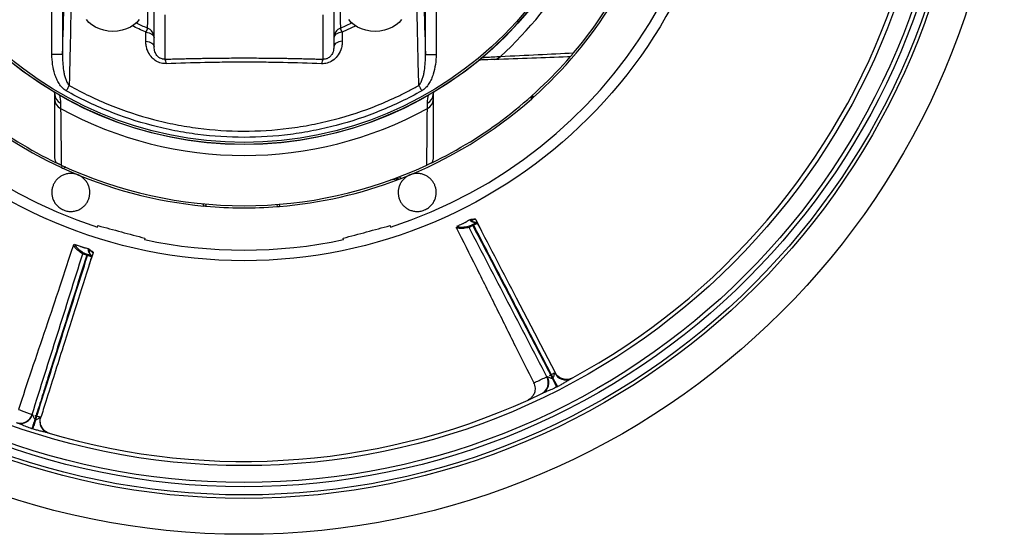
# Model space of a CAD drawing. Header units: millimetres. Extents: x 1924 to 3362, y 1692 to 3130.
# Tile 3 of 9: x 2431 to 3362, y 1692 to 2179. Entities that reach past the tile are written whole.
import ezdxf

# ---------------------------------------------------------------- set-up
doc = ezdxf.new("R2010")
doc.units = ezdxf.units.MM
doc.header["$LTSCALE"] = 2

msp = doc.modelspace()

# ---------------------------------------------------------------- linework, layer by layer
at = {"color": 7, "linetype": 'Continuous', "lineweight": 25}
for p, q in [((2461.8, 2146.36), (2461.8, 2198.95)), ((2471.78, 2198.95), (2471.78, 2146.36)), ((2815.05, 2146.36), (2815.05, 2198.95)), ((2825.04, 2198.95), (2825.04, 2146.36)), ((2558.42, 2153.52), (2558.42, 2193.77)), ((2728.42, 2193.77), (2728.42, 2153.52)), ((2568.42, 2183.87), (2568.42, 2141.78)), ((2718.42, 2141.78), (2718.42, 2183.87)), ((2550.54, 2158.98), (2550.62, 2167.48)), ((2736.22, 2167.48), (2736.3, 2158.98)), ((2471.78, 2146.36), (2461.8, 2146.36)), ((2815.05, 2146.36), (2825.04, 2146.36)), ((2464.54, 2108.6), (2464.28, 2110.76)), ((2822.67, 2110.81), (2822.29, 2108.6)), ((2916.95, 2105.66), (2914.33, 2105.43)), ((2914.33, 2105.43), (2915.55, 2104.41)), ((2788.13, 2028.37), (2781.74, 2027.24)), ((2607.73, 2003.11), (2607.12, 2002.69)), ((2607.69, 2002.64), (2607.73, 2003.11)), ((2674.53, 2004.27), (2674.88, 2002.29)), ((2676.56, 2004.43), (2676.91, 2002.45)), ((2504.89, 1982.93), (2505.25, 1984.3)), ((2781.59, 1984.3), (2781.95, 1982.93)), ((2857.79, 1988.83), (2859.47, 1989.72)), ((2858.76, 1988.7), (2858.97, 1988.54)), ((2859.38, 1985.19), (2860.13, 1985.58)), ((2860.58, 1984.7), (2859.83, 1984.31)), ((2862.54, 1990.14), (2868.1, 1978.89)), ((2844.28, 1982.04), (2844.24, 1982.04)), ((2482.07, 1965.67), (2482.05, 1965.7)), ((2549.68, 1972.39), (2549.32, 1971.03)), ((2737.52, 1971.03), (2737.15, 1972.39)), ((2495.48, 1956.03), (2494.68, 1956.28)), ((2494.97, 1957.22), (2495.78, 1956.97)), ((2496.43, 1960.92), (2498.24, 1960.36)), ((2500.72, 1958.49), (2496.69, 1946.6)), ((2499.18, 1955.83), (2499.16, 1955.85)), ((2917.35, 1835.43), (2917.39, 1835.44)), ((2929.84, 1841.24), (2930.16, 1841.32)), ((2953.99, 1840.07), (2953.9, 1840.03)), ((2459.26, 1787.71), (2459.17, 1787.74))]:
    msp.add_line(p, q, dxfattribs=at)
at = {"color": 8, "linetype": 'Continuous', "lineweight": 25}
for p, q in [((2734.65, 2171.3), (2745.4, 2176.15)), ((2749.22, 2173.34), (2736.22, 2167.48))]:
    msp.add_line(p, q, dxfattribs=at)
at = {"color": 7, "linetype": 'Continuous', "lineweight": 25, "flags": 128}
for points in [[(2519.42, 2168.12), (2515.01, 2168.37), (2510.71, 2169.13), (2506.64, 2170.38), (2502.9, 2172.08), (2499.59, 2174.19), (2496.79, 2176.65), (2494.57, 2179.4)], [(2544.26, 2179.4), (2542.05, 2176.65), (2539.25, 2174.19), (2535.94, 2172.08), (2532.2, 2170.38), (2528.13, 2169.13), (2523.83, 2168.37), (2519.42, 2168.12)], [(2767.42, 2168.12), (2763.01, 2168.37), (2758.71, 2169.13), (2754.64, 2170.38), (2750.9, 2172.08), (2747.59, 2174.19), (2744.79, 2176.65), (2742.57, 2179.4)], [(2792.26, 2179.4), (2790.05, 2176.65), (2787.25, 2174.19), (2783.94, 2172.08), (2780.2, 2170.38), (2776.13, 2169.13), (2771.83, 2168.37), (2767.42, 2168.12)], [(2550.62, 2167.48), (2552.22, 2167.19), (2553.72, 2166.77), (2555.07, 2166.21), (2556.23, 2165.53), (2557.17, 2164.75), (2557.86, 2163.89), (2558.28, 2162.99), (2558.42, 2162.06)], [(2736.22, 2167.48), (2734.62, 2167.19), (2733.12, 2166.77), (2731.77, 2166.21), (2730.61, 2165.53), (2729.67, 2164.75), (2728.98, 2163.89), (2728.56, 2162.99), (2728.42, 2162.06)], [(2550.54, 2158.98), (2552.16, 2158.7), (2553.67, 2158.27), (2555.03, 2157.71), (2556.2, 2157.02), (2557.15, 2156.24), (2557.85, 2155.38), (2558.28, 2154.46), (2558.42, 2153.52)], [(2736.3, 2158.98), (2734.68, 2158.7), (2733.17, 2158.27), (2731.81, 2157.71), (2730.63, 2157.02), (2729.69, 2156.24), (2728.99, 2155.38), (2728.56, 2154.46), (2728.42, 2153.52)], [(2478.12, 2116.95), (2477.81, 2116.39), (2477.47, 2115.8), (2477.13, 2115.18), (2476.77, 2114.55), (2476.4, 2113.9), (2476.03, 2113.23), (2475.65, 2112.56), (2475.27, 2111.89)], [(2808.72, 2116.95), (2809.03, 2116.39), (2809.37, 2115.8), (2809.71, 2115.18), (2810.07, 2114.55), (2810.44, 2113.9), (2810.81, 2113.23), (2811.19, 2112.56), (2811.57, 2111.89)], [(2859.38, 1985.19), (2859.39, 1985.16), (2859.42, 1985.11), (2859.46, 1985.03), (2859.52, 1984.92), (2859.58, 1984.79), (2859.66, 1984.64), (2859.74, 1984.48), (2859.83, 1984.31)], [(2860.13, 1985.58), (2860.14, 1985.55), (2860.17, 1985.5), (2860.21, 1985.42), (2860.26, 1985.31), (2860.33, 1985.18), (2860.41, 1985.03), (2860.49, 1984.87), (2860.58, 1984.7)], [(2494.68, 1956.28), (2494.73, 1956.46), (2494.79, 1956.64), (2494.84, 1956.8), (2494.88, 1956.94), (2494.92, 1957.05), (2494.95, 1957.14), (2494.96, 1957.2), (2494.97, 1957.22)], [(2495.48, 1956.03), (2495.54, 1956.21), (2495.59, 1956.38), (2495.64, 1956.54), (2495.69, 1956.68), (2495.72, 1956.8), (2495.75, 1956.89), (2495.77, 1956.94), (2495.78, 1956.97)], [(2939.24, 1831.5), (2938.84, 1832.29), (2938.39, 1833.18), (2937.88, 1834.18), (2937.32, 1835.26), (2936.74, 1836.42), (2936.12, 1837.63), (2935.48, 1838.87), (2934.83, 1840.14)], [(2939.98, 1831.88), (2939.58, 1832.66), (2939.12, 1833.56), (2938.61, 1834.55), (2938.05, 1835.63), (2937.46, 1836.79), (2936.84, 1838), (2936.21, 1839.24), (2935.56, 1840.51)], [(2445.77, 1801.3), (2445.33, 1799.95), (2444.9, 1798.62), (2444.48, 1797.33), (2444.08, 1796.09), (2443.7, 1794.94), (2443.36, 1793.87), (2443.05, 1792.91), (2442.77, 1792.08)], [(2446.54, 1801.05), (2446.1, 1799.7), (2445.67, 1798.37), (2445.25, 1797.08), (2444.86, 1795.84), (2444.48, 1794.68), (2444.14, 1793.62), (2443.83, 1792.66), (2443.56, 1791.82)]]:
    msp.add_lwpolyline(points, dxfattribs=at)
at = {"color": 7, "linetype": 'Continuous', "lineweight": 25}
for radius in [719, 685, 681.7, 674, 670, 654, 460, 350, 348]:
    msp.add_circle((2643.42, 2411.08), radius, dxfattribs=at)
for centre, radius, start, end in [((2643.42, 2411.08), 450, 287.92973, 252.07027), ((2643.42, 2411.08), 410, 110.59874, 245.09435), ((2643.42, 2411.08), 349.74, 92.56007, 87.43993), ((2643.42, 2411.08), 360.4, 312.29033, 347.14667), ((2643.42, 2411.08), 408, 319.80328, 345.09207), ((2643.42, 2411.08), 410, 311.87133, 328.12867), ((2643.42, 2411.08), 650, 298.40513, 340.74417), ((3008.26, 1981.18), 494.11, 157.37005, 157.84964), ((2548.44, 2162.05), 9.98, 0.02784, 67.91494), ((2738.4, 2162.05), 9.98, 112.08506, 179.97216), ((2278.98, 1981.34), 493.68, 22.15015, 22.63016), ((2643.42, 2411.08), 408, 220.83199, 244.21075), ((2562.48, 2137.14), 7.54, 2.97497, 37.97408), ((2724.36, 2137.14), 7.54, 142.02611, 177.02501), ((2643.42, 2411.08), 408, 295.78925, 319.16801), ((2879.53, 2149.74), 8.28, 272.71894, 320.55136), ((2473.92, 2108.73), 9.37, 180.75591, 244.55457), ((2643.42, 2411.08), 410, 291.25185, 311.58503), ((2812.92, 2108.73), 9.37, 295.44543, 359.24409), ((2643.42, 2411.08), 410, 311.58503, 311.84727), ((2473.79, 2103.58), 9.24, 180.9796, 245.83072), ((2643.42, 2411.08), 360.4, 241.23738, 298.76262), ((2813.05, 2103.58), 9.24, 294.16928, 359.0204), ((2643.42, 2411.08), 408, 244.93073, 295.06927), ((2643.42, 2411.08), 410, 245.09435, 245.38146), ((2643.42, 2411.08), 410, 245.38146, 264.68989), ((2643.42, 2411.08), 410, 274.68551, 290.96349), ((2643.42, 2411.08), 410, 290.96349, 291.25185), ((2643.42, 2411.08), 410, 264.92121, 265), ((2643.42, 2411.08), 410, 265, 274.40126), ((2643.42, 2411.08), 410, 274.40126, 274.68551), ((2643.42, 2411.08), 445.86, 247.20829, 247.79171), ((2643.42, 2411.08), 445.86, 292.20829, 292.79171), ((2857.19, 1983.04), 1, 118.42124, 207.27195), ((2643.42, 2411.08), 450, 257.92973, 282.07027), ((2491.9, 1957.25), 1, 73.41727, 162.27455), ((2947.74, 1849.7), 11.46, 205.17919, 295.22976), ((2919.32, 1835.7), 11.89, 296.20581, 27.77769), ((2920.19, 1835.64), 11.48, 298.97447, 29.66842), ((2643.42, 2411.08), 650, 253.40513, 295.74417), ((2431.65, 1809.14), 11.89, 251.20601, 342.77767), ((2432.23, 1808.48), 11.48, 253.97469, 344.66844), ((2461.65, 1798.94), 11.46, 160.1791, 250.22974)]:
    msp.add_arc(centre, radius, start, end, dxfattribs=at)
for centre, major_axis, ratio, start_param, end_param in [((2916.91, 2108.5), (3.99, 0.35), 0.999695, 3.818694, 3.926839), ((2919.76, 2108.74), (3.99, 0.35), 0.999695, 3.379786, 3.890976), ((2601.58, 2001.94), (-3.28, -2.29), 0.999741, 2.756535, 3.38869), ((2603.74, 2003.46), (-3.28, -2.29), 0.999741, 2.443589, 2.835158)]:
    msp.add_ellipse(centre, major_axis=major_axis, ratio=ratio, start_param=start_param, end_param=end_param, dxfattribs=at)
for points, knots in [([(2552.19, 2171.3), (2552.23, 2172.1), (2552.31, 2173.69), (2552.41, 2177.02), (2552.49, 2181.04), (2552.56, 2185.99), (2552.6, 2191.96), (2552.63, 2200.02), (2552.61, 2206.85), (2552.6, 2210.89)], [0, 0, 0, 0, 0.126838, 0.253675, 0.380723, 0.507772, 0.65035, 0.792995, 1, 1, 1, 1]), ([(2734.24, 2210.89), (2734.22, 2205.82), (2734.21, 2201.16), (2734.23, 2194.82), (2734.24, 2192.82), (2734.26, 2189.04), (2734.27, 2187.27), (2734.33, 2182.28), (2734.38, 2179.42), (2734.5, 2174.64), (2734.57, 2172.73), (2734.65, 2171.3)], [0, 0, 0, 0, 0.25, 0.25, 0.375, 0.375, 0.5, 0.5, 0.75, 0.75, 1, 1, 1, 1]), ([(2479.84, 2194.42), (2479.51, 2178.06), (2479.02, 2153.53), (2478.4, 2127.96), (2478.16, 2118.47), (2478.12, 2116.95)], [0, 0, 0, 0, 0.627437, 0.940597, 1, 1, 1, 1]), ([(2808.72, 2116.95), (2808.39, 2129.69), (2808.09, 2142.5), (2807.51, 2168.3), (2807.24, 2181.29), (2807, 2194.42)], [0, 0, 0, 0, 0.5, 0.5, 1, 1, 1, 1]), ([(2570.01, 2137.54), (2568.33, 2137.61), (2564.99, 2137.76), (2560.26, 2139.85), (2555.88, 2143.38), (2552.94, 2147.78), (2551.26, 2152.39), (2550.61, 2155.93), (2550.56, 2158.13), (2550.54, 2158.98)], [0, 0, 0, 0, 0.14421, 0.288317, 0.432579, 0.637766, 0.773287, 0.912624, 1, 1, 1, 1]), ([(2568.42, 2141.78), (2567.84, 2141.78), (2567, 2141.78), (2565.48, 2142.1), (2564.41, 2142.54), (2562.89, 2143.43), (2561.06, 2145.05), (2559.2, 2148.18), (2558.49, 2151.16), (2558.43, 2153.05), (2558.42, 2153.52)], [0, 0, 0, 0, 0.082608, 0.117834, 0.207933, 0.236197, 0.367783, 0.580759, 0.895699, 1, 1, 1, 1]), ([(2736.3, 2158.98), (2736.24, 2157.57), (2736.13, 2154.76), (2734.83, 2149.83), (2732.2, 2144.83), (2728.92, 2141.66), (2725.67, 2139.48), (2722.22, 2137.89), (2718.59, 2137.47), (2716.88, 2137.53), (2716.83, 2137.54)], [0, 0, 0, 0, 0.144788, 0.289421, 0.505799, 0.67724, 0.690524, 0.849379, 0.996362, 1, 1, 1, 1]), ([(2728.42, 2153.52), (2728.3, 2151.97), (2728.09, 2149.36), (2726.38, 2145.86), (2724.36, 2143.68), (2722.5, 2142.55), (2720.95, 2141.98), (2719.58, 2141.75), (2718.73, 2141.77), (2718.42, 2141.78)], [0, 0, 0, 0, 0.338114, 0.570997, 0.733613, 0.816571, 0.877083, 0.954875, 1, 1, 1, 1]), ([(2475.27, 2111.89), (2473.85, 2112.69), (2472.61, 2113.71), (2470.95, 2115.45), (2470.42, 2116.06), (2469.43, 2117.35), (2468.97, 2118.01), (2467.68, 2120.04), (2466.94, 2121.45), (2465.62, 2124.38), (2465.05, 2125.9), (2463.58, 2130.48), (2462.9, 2133.6), (2462.01, 2139.92), (2461.8, 2143.14), (2461.8, 2146.36)], [0, 0, 0, 0, 0.125, 0.125, 0.1875, 0.1875, 0.25, 0.25, 0.375, 0.375, 0.5, 0.5, 0.75, 0.75, 1, 1, 1, 1]), ([(2471.78, 2146.36), (2471.75, 2143.81), (2471.8, 2141.26), (2472.12, 2136.18), (2472.38, 2133.65), (2472.97, 2129.87), (2473.21, 2128.62), (2473.77, 2126.12), (2474.1, 2124.89), (2474.69, 2123.07), (2474.9, 2122.47), (2475.38, 2121.27), (2475.64, 2120.68), (2476.21, 2119.53), (2476.53, 2118.98), (2477.24, 2117.91), (2477.64, 2117.41), (2478.12, 2116.95)], [0, 0, 0, 0, 0.25, 0.25, 0.5, 0.5, 0.625, 0.625, 0.75, 0.75, 0.8125, 0.8125, 0.875, 0.875, 0.9375, 0.9375, 1, 1, 1, 1]), ([(2568.42, 2141.78), (2569.4, 2141.81), (2571.35, 2141.87), (2574.27, 2141.95), (2577.18, 2142.04), (2580.08, 2142.11), (2582.97, 2142.19), (2585.85, 2142.26), (2588.71, 2142.33), (2591.57, 2142.39), (2594.42, 2142.45), (2597.25, 2142.51), (2600.07, 2142.56), (2602.89, 2142.61), (2611.07, 2142.75), (2624.58, 2142.91), (2643.46, 2142.99), (2662.33, 2142.91), (2676.63, 2142.74), (2686.42, 2142.57), (2691.66, 2142.47), (2696.94, 2142.35), (2702.26, 2142.23), (2707.61, 2142.09), (2713.01, 2141.94), (2716.61, 2141.84), (2718.42, 2141.78)], [0, 0, 0, 0, 0.019837, 0.039569, 0.059198, 0.078724, 0.098149, 0.117473, 0.136699, 0.155826, 0.174857, 0.193792, 0.212632, 0.231379, 0.250034, 0.376074, 0.500303, 0.624384, 0.750276, 0.784953, 0.819949, 0.855274, 0.890934, 0.926937, 0.96329, 1, 1, 1, 1]), ([(2808.72, 2116.95), (2809.19, 2117.4), (2809.59, 2117.91), (2810.32, 2118.99), (2810.63, 2119.55), (2811.49, 2121.27), (2811.95, 2122.47), (2812.74, 2124.9), (2813.07, 2126.14), (2813.63, 2128.63), (2813.87, 2129.89), (2814.46, 2133.67), (2814.72, 2136.2), (2815.03, 2141.27), (2815.09, 2143.81), (2815.05, 2146.36)], [0, 0, 0, 0, 0.0625, 0.0625, 0.125, 0.125, 0.25, 0.25, 0.375, 0.375, 0.5, 0.5, 0.75, 0.75, 1, 1, 1, 1]), ([(2825.04, 2146.36), (2825.04, 2143.14), (2824.83, 2139.96), (2823.95, 2133.66), (2823.28, 2130.54), (2822.05, 2126.71), (2821.79, 2125.95), (2821.21, 2124.44), (2820.91, 2123.69), (2819.92, 2121.5), (2819.18, 2120.07), (2817.44, 2117.34), (2816.47, 2116.05), (2814.8, 2114.31), (2814.21, 2113.76), (2812.94, 2112.75), (2812.27, 2112.29), (2811.57, 2111.89)], [0, 0, 0, 0, 0.25, 0.25, 0.5, 0.5, 0.5625, 0.5625, 0.625, 0.625, 0.75, 0.75, 0.875, 0.875, 0.9375, 0.9375, 1, 1, 1, 1]), ([(2949.34, 2143.89), (2938.34, 2143.51), (2927.11, 2143.11), (2904.05, 2142.31), (2892.21, 2141.89), (2879.92, 2141.47)], [0, 0, 0, 0, 0.5, 0.5, 1, 1, 1, 1]), ([(2885.93, 2144.48), (2898.17, 2145.06), (2909.96, 2145.63), (2932.94, 2146.72), (2944.11, 2147.24), (2955.06, 2147.75)], [0, 0, 0, 0, 0.5, 0.5, 1, 1, 1, 1]), ([(2955.06, 2147.75), (2954.85, 2147.5), (2954.64, 2147.25), (2954.23, 2146.76), (2954.03, 2146.53), (2953.67, 2146.12), (2953.51, 2145.93), (2953.22, 2145.59), (2953.1, 2145.44), (2952.76, 2145.04), (2952.59, 2144.85), (2952.31, 2144.53), (2952.21, 2144.41), (2952.12, 2144.31)], [0, 0, 0, 0, 0.125, 0.125, 0.25, 0.25, 0.375, 0.375, 0.5, 0.5, 0.75, 0.75, 1, 1, 1, 1]), ([(2716.83, 2137.54), (2704.77, 2137.98), (2692.64, 2138.34), (2674.3, 2138.71), (2668.16, 2138.81), (2655.84, 2138.94), (2649.65, 2138.97), (2637.29, 2138.97), (2631.11, 2138.94), (2621.85, 2138.84), (2618.77, 2138.8), (2612.61, 2138.71), (2609.54, 2138.65), (2594.22, 2138.35), (2582.07, 2137.98), (2570.01, 2137.54)], [0, 0, 0, 0, 0.25, 0.25, 0.375, 0.375, 0.5, 0.5, 0.625, 0.625, 0.6875, 0.6875, 0.75, 0.75, 1, 1, 1, 1]), ([(2879.92, 2141.47), (2875.94, 2141.33), (2870.64, 2141.14), (2866.46, 2141), (2865.41, 2140.96)], [0, 0, 0, 0, 0.750347, 1, 1, 1, 1]), ([(2478.12, 2116.95), (2490.77, 2109.85), (2503.73, 2103.64), (2530.27, 2092.92), (2543.84, 2088.42), (2564.67, 2082.95), (2571.69, 2081.34), (2582.34, 2079.27), (2585.91, 2078.63), (2593.05, 2077.48), (2596.62, 2076.96), (2614.47, 2074.65), (2628.76, 2073.73), (2657.35, 2073.7), (2671.66, 2074.59), (2693.12, 2077.32), (2700.3, 2078.46), (2714.53, 2081.21), (2721.61, 2082.81), (2742.58, 2088.28), (2756.25, 2092.8), (2776.3, 2100.88), (2782.9, 2103.79), (2792.69, 2108.49), (2795.94, 2110.11), (2802.37, 2113.45), (2805.56, 2115.18), (2808.72, 2116.95)], [0, 0, 0, 0, 0.125, 0.125, 0.25, 0.25, 0.3125, 0.3125, 0.34375, 0.34375, 0.375, 0.375, 0.5, 0.5, 0.625, 0.625, 0.6875, 0.6875, 0.75, 0.75, 0.875, 0.875, 0.9375, 0.9375, 0.96875, 0.96875, 1, 1, 1, 1]), ([(2811.57, 2111.89), (2798.68, 2104.64), (2785.47, 2098.29), (2758.44, 2087.36), (2744.62, 2082.77), (2723.43, 2077.2), (2716.29, 2075.57), (2705.46, 2073.45), (2701.83, 2072.81), (2694.53, 2071.63), (2690.88, 2071.1), (2672.64, 2068.74), (2658.05, 2067.81), (2628.89, 2067.81), (2614.31, 2068.74), (2596.11, 2071.07), (2592.47, 2071.6), (2585.19, 2072.78), (2581.54, 2073.42), (2570.68, 2075.54), (2563.52, 2077.18), (2542.28, 2082.75), (2528.44, 2087.35), (2501.38, 2098.29), (2488.16, 2104.64), (2475.27, 2111.89)], [0, 0, 0, 0, 0.125, 0.125, 0.25, 0.25, 0.3125, 0.3125, 0.34375, 0.34375, 0.375, 0.375, 0.5, 0.5, 0.625, 0.625, 0.65625, 0.65625, 0.6875, 0.6875, 0.75, 0.75, 0.875, 0.875, 1, 1, 1, 1]), ([(2917.08, 2105.78), (2917.04, 2105.74), (2917.01, 2105.71), (2916.97, 2105.68), (2916.96, 2105.67), (2916.96, 2105.67), (2916.95, 2105.66)], [0, 0, 0, 0, 0.004, 0.004, 0.004, 0.004807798, 0.004807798, 0.004807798, 0.004807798]), ([(2465.91, 2043.72), (2465.46, 2044.55), (2465.12, 2045.42), (2464.78, 2046.78), (2464.69, 2047.25), (2464.57, 2048.19), (2464.54, 2048.66), (2464.54, 2049.13)], [0, 0, 0, 0, 0.5, 0.5, 0.75, 0.75, 1, 1, 1, 1]), ([(2822.29, 2049.13), (2822.29, 2048.18), (2822.18, 2047.26), (2821.84, 2045.89), (2821.69, 2045.44), (2821.35, 2044.56), (2821.15, 2044.13), (2820.92, 2043.72)], [0, 0, 0, 0, 0.5, 0.5, 0.75, 0.75, 1, 1, 1, 1]), ([(2470.54, 2041.52), (2470.23, 2041.66), (2469.93, 2041.81), (2469.33, 2042.08), (2469.05, 2042.22), (2468.53, 2042.46), (2468.29, 2042.58), (2467.86, 2042.78), (2467.66, 2042.88), (2467.12, 2043.14), (2466.82, 2043.28), (2466.32, 2043.52), (2466.1, 2043.63), (2465.91, 2043.72)], [0, 0, 0, 0, 0.125, 0.125, 0.25, 0.25, 0.375, 0.375, 0.5, 0.5, 0.75, 0.75, 1, 1, 1, 1]), ([(2470.76, 2039.21), (2470.92, 2039.64), (2471.17, 2040.31), (2471.7, 2040.78), (2471.9, 2040.95)], [0, 0, 0, 0, 0.637091, 1, 1, 1, 1]), ([(2475.07, 2039.62), (2474.71, 2039.56), (2473.91, 2039.41), (2473.1, 2038.86), (2472.71, 2038.44), (2472.62, 2038.35)], [0, 0, 0, 0, 0.3875421, 0.8647089, 1, 1, 1, 1]), ([(2820.92, 2043.72), (2820.74, 2043.63), (2820.53, 2043.52), (2820.02, 2043.28), (2819.73, 2043.14), (2819.01, 2042.8), (2818.58, 2042.59), (2817.8, 2042.22), (2817.52, 2042.09), (2816.93, 2041.81), (2816.61, 2041.66), (2816.29, 2041.52)], [0, 0, 0, 0, 0.25, 0.25, 0.5, 0.5, 0.75, 0.75, 0.875, 0.875, 1, 1, 1, 1]), ([(2486.52, 2032.29), (2485.34, 2032.78), (2484.13, 2033.13), (2482.26, 2033.48), (2481.63, 2033.56), (2480.4, 2033.65), (2479.78, 2033.67), (2478.57, 2033.64), (2477.96, 2033.59), (2476.77, 2033.44), (2476.19, 2033.34), (2475.05, 2033.08), (2474.49, 2032.92), (2473.41, 2032.56), (2472.87, 2032.35), (2471.33, 2031.67), (2470.37, 2031.13), (2468.59, 2029.91), (2467.75, 2029.23), (2466.25, 2027.75), (2465.58, 2026.96), (2464.38, 2025.27), (2463.85, 2024.37), (2462.96, 2022.52), (2462.59, 2021.56), (2462.17, 2020.07), (2462.05, 2019.57), (2461.86, 2018.55), (2461.78, 2018.02), (2461.62, 2016.45), (2461.6, 2015.4), (2461.76, 2013.28), (2461.93, 2012.21), (2462.35, 2010.6), (2462.52, 2010.06), (2462.9, 2008.99), (2463.12, 2008.47), (2463.61, 2007.43), (2463.89, 2006.92), (2464.49, 2005.91), (2464.82, 2005.41), (2465.9, 2003.96), (2466.72, 2003.06), (2468.1, 2001.83), (2468.58, 2001.43), (2469.61, 2000.69), (2470.15, 2000.35), (2470.7, 2000.03)], [0, 0, 0, 0, 0.0625, 0.0625, 0.09375, 0.09375, 0.125, 0.125, 0.15625, 0.15625, 0.1875, 0.1875, 0.21875, 0.21875, 0.25, 0.25, 0.3125, 0.3125, 0.375, 0.375, 0.4375, 0.4375, 0.5, 0.5, 0.5625, 0.5625, 0.59375, 0.59375, 0.625, 0.625, 0.6875, 0.6875, 0.75, 0.75, 0.78125, 0.78125, 0.8125, 0.8125, 0.84375, 0.84375, 0.875, 0.875, 0.9375, 0.9375, 0.96875, 0.96875, 1, 1, 1, 1]), ([(2474.89, 1998.29), (2476.13, 1997.96), (2477.37, 1997.76), (2479.22, 1997.65), (2479.84, 1997.65), (2481.07, 1997.71), (2481.67, 1997.77), (2482.86, 1997.94), (2483.44, 1998.06), (2484.58, 1998.34), (2485.14, 1998.51), (2486.77, 1999.1), (2487.79, 1999.58), (2489.7, 2000.7), (2490.6, 2001.35), (2492.22, 2002.75), (2492.96, 2003.51), (2493.95, 2004.74), (2494.26, 2005.16), (2494.85, 2006.03), (2495.12, 2006.47), (2495.87, 2007.82), (2496.29, 2008.76), (2496.96, 2010.7), (2497.22, 2011.71), (2497.56, 2013.75), (2497.64, 2014.79), (2497.62, 2016.88), (2497.52, 2017.94), (2497.11, 2020.08), (2496.82, 2021.13), (2496.21, 2022.69), (2495.98, 2023.21), (2495.47, 2024.23), (2495.18, 2024.74), (2494.25, 2026.23), (2493.52, 2027.17), (2492.26, 2028.5), (2491.81, 2028.93), (2490.86, 2029.74), (2490.37, 2030.12), (2489.34, 2030.83), (2488.81, 2031.16), (2487.69, 2031.76), (2487.11, 2032.04), (2486.52, 2032.29)], [0, 0, 0, 0, 0.0625, 0.0625, 0.09375, 0.09375, 0.125, 0.125, 0.15625, 0.15625, 0.1875, 0.1875, 0.25, 0.25, 0.3125, 0.3125, 0.375, 0.375, 0.40625, 0.40625, 0.4375, 0.4375, 0.5, 0.5, 0.5625, 0.5625, 0.625, 0.625, 0.6875, 0.6875, 0.75, 0.75, 0.78125, 0.78125, 0.8125, 0.8125, 0.875, 0.875, 0.90625, 0.90625, 0.9375, 0.9375, 0.96875, 0.96875, 1, 1, 1, 1]), ([(2800.32, 2032.29), (2799.14, 2031.8), (2798.03, 2031.2), (2796.47, 2030.12), (2795.97, 2029.73), (2795.03, 2028.93), (2794.58, 2028.5), (2793.74, 2027.62), (2793.35, 2027.16), (2792.61, 2026.21), (2792.27, 2025.72), (2791.65, 2024.74), (2791.37, 2024.23), (2790.86, 2023.21), (2790.63, 2022.69), (2790.02, 2021.11), (2789.72, 2020.06), (2789.32, 2017.93), (2789.22, 2016.86), (2789.2, 2014.75), (2789.28, 2013.72), (2789.62, 2011.67), (2789.89, 2010.66), (2790.57, 2008.72), (2790.99, 2007.79), (2791.74, 2006.44), (2792.01, 2006), (2792.6, 2005.14), (2792.91, 2004.71), (2793.91, 2003.49), (2794.64, 2002.73), (2796.25, 2001.34), (2797.12, 2000.71), (2798.56, 1999.86), (2799.06, 1999.6), (2800.09, 1999.12), (2800.61, 1998.9), (2801.7, 1998.51), (2802.25, 1998.35), (2803.39, 1998.06), (2803.98, 1997.94), (2805.77, 1997.68), (2806.98, 1997.62), (2808.83, 1997.72), (2809.45, 1997.79), (2810.7, 1997.99), (2811.32, 1998.12), (2811.94, 1998.29)], [0, 0, 0, 0, 0.0625, 0.0625, 0.09375, 0.09375, 0.125, 0.125, 0.15625, 0.15625, 0.1875, 0.1875, 0.21875, 0.21875, 0.25, 0.25, 0.3125, 0.3125, 0.375, 0.375, 0.4375, 0.4375, 0.5, 0.5, 0.5625, 0.5625, 0.59375, 0.59375, 0.625, 0.625, 0.6875, 0.6875, 0.75, 0.75, 0.78125, 0.78125, 0.8125, 0.8125, 0.84375, 0.84375, 0.875, 0.875, 0.9375, 0.9375, 0.96875, 0.96875, 1, 1, 1, 1]), ([(2789.51, 2030.44), (2789.52, 2030.44), (2789.97, 2030.45), (2790.83, 2030.04), (2791.63, 2029.45), (2791.97, 2029.03), (2792.03, 2028.96)], [0, 0, 0, 0, 0.006972, 0.457044, 0.907092, 1, 1, 1, 1]), ([(2816.14, 2000.03), (2817.25, 2000.67), (2818.27, 2001.4), (2819.65, 2002.64), (2820.09, 2003.07), (2820.92, 2003.98), (2821.3, 2004.45), (2822.02, 2005.41), (2822.35, 2005.9), (2822.95, 2006.91), (2823.23, 2007.43), (2823.97, 2009), (2824.35, 2010.06), (2824.91, 2012.21), (2825.08, 2013.3), (2825.24, 2015.44), (2825.22, 2016.49), (2825.05, 2018.06), (2824.98, 2018.58), (2824.78, 2019.61), (2824.66, 2020.11), (2824.23, 2021.6), (2823.87, 2022.56), (2822.97, 2024.41), (2822.44, 2025.31), (2821.23, 2026.99), (2820.56, 2027.78), (2819.07, 2029.24), (2818.25, 2029.92), (2816.45, 2031.15), (2815.49, 2031.68), (2813.96, 2032.36), (2813.43, 2032.56), (2812.35, 2032.92), (2811.78, 2033.08), (2810.07, 2033.47), (2808.89, 2033.62), (2807.06, 2033.67), (2806.44, 2033.65), (2805.2, 2033.56), (2804.58, 2033.48), (2803.35, 2033.25), (2802.74, 2033.11), (2801.52, 2032.75), (2800.91, 2032.53), (2800.32, 2032.29)], [0, 0, 0, 0, 0.0625, 0.0625, 0.09375, 0.09375, 0.125, 0.125, 0.15625, 0.15625, 0.1875, 0.1875, 0.25, 0.25, 0.3125, 0.3125, 0.375, 0.375, 0.40625, 0.40625, 0.4375, 0.4375, 0.5, 0.5, 0.5625, 0.5625, 0.625, 0.625, 0.6875, 0.6875, 0.75, 0.75, 0.78125, 0.78125, 0.8125, 0.8125, 0.875, 0.875, 0.90625, 0.90625, 0.9375, 0.9375, 0.96875, 0.96875, 1, 1, 1, 1]), ([(2790.11, 2028.22), (2789.79, 2028.33), (2789.46, 2028.39), (2788.8, 2028.44), (2788.46, 2028.43), (2788.13, 2028.37)], [0, 0, 0, 0, 0.5, 0.5, 1, 1, 1, 1]), ([(2857.51, 1990.05), (2856.72, 1989.64), (2855.79, 1989.14), (2854.27, 1988.17), (2853.64, 1987.79), (2853.07, 1987.46), (2852.65, 1987.23), (2852.21, 1987), (2851.59, 1986.69), (2850.78, 1986.29), (2849.43, 1985.67), (2847.08, 1984.63), (2845.57, 1983.86), (2844.51, 1983.31)], [0, 0, 0, 0, 0.3088568, 0.3680354, 0.4152019, 0.4348476, 0.4529617, 0.4706693, 0.4889874, 0.5301184, 0.5796603, 0.7035311, 1, 1, 1, 1]), ([(2844.79, 1983.37), (2844.92, 1983.35), (2845.21, 1983.31), (2848.24, 1982.8), (2851.61, 1982.83), (2855.01, 1983.56), (2856.71, 1983.92)], [0, 0, 0, 0, 0.121377, 0.272898, 0.636269, 1, 1, 1, 1]), ([(2859.83, 1984.31), (2859.41, 1984.1), (2859.01, 1983.89), (2858.23, 1983.49), (2857.87, 1983.31), (2857.23, 1983), (2856.95, 1982.87), (2856.53, 1982.67), (2856.38, 1982.61), (2856.3, 1982.58)], [0, 0, 0, 0, 0.25, 0.25, 0.5, 0.5, 0.75, 0.75, 1, 1, 1, 1]), ([(2856.71, 1983.92), (2856.77, 1983.94), (2856.89, 1983.98), (2857.21, 1984.12), (2857.42, 1984.21), (2857.9, 1984.44), (2858.17, 1984.58), (2858.76, 1984.87), (2859.06, 1985.02), (2859.38, 1985.19)], [0, 0, 0, 0, 0.25, 0.25, 0.5, 0.5, 0.75, 0.75, 1, 1, 1, 1]), ([(2857.44, 1989.97), (2857.73, 1990.1), (2858.35, 1990.37), (2860, 1990.4), (2860.97, 1990.57), (2861.14, 1990.6)], [0, 0, 0, 0, 0.4220861, 0.8984364, 1, 1, 1, 1]), ([(2863.34, 1987.18), (2863.08, 1987.19), (2862.62, 1987.22), (2862, 1987.3), (2861.52, 1987.38), (2861.14, 1987.47), (2860.78, 1987.56), (2860.41, 1987.69), (2860.02, 1987.84), (2859.62, 1988.04), (2859.21, 1988.29), (2858.86, 1988.57), (2858.71, 1988.75), (2858.63, 1988.84)], [0, 0, 0, 0, 0.137621, 0.247767, 0.330473, 0.395489, 0.46147, 0.528862, 0.609566, 0.688238, 0.77073, 0.877604, 1, 1, 1, 1]), ([(2859.83, 1984.31), (2866.09, 1972.3), (2872.33, 1960.28), (2884.82, 1936.25), (2891.08, 1924.24), (2903.59, 1900.21), (2909.85, 1888.2), (2919.22, 1870.18), (2922.35, 1864.18), (2928.59, 1852.16), (2931.71, 1846.15), (2934.83, 1840.14)], [0, 0, 0, 0, 0.25, 0.25, 0.5, 0.5, 0.75, 0.75, 0.875, 0.875, 1, 1, 1, 1]), ([(2860.13, 1985.58), (2860.31, 1985.67), (2860.49, 1985.77), (2860.84, 1985.95), (2861.02, 1986.05), (2861.35, 1986.23), (2861.51, 1986.31), (2861.8, 1986.48), (2861.94, 1986.56), (2862.3, 1986.76), (2862.48, 1986.88), (2862.65, 1986.99), (2862.69, 1987.02), (2862.73, 1987.07), (2862.74, 1987.08), (2862.72, 1987.08)], [0, 0, 0, 0, 0.125, 0.125, 0.25, 0.25, 0.375, 0.375, 0.5, 0.5, 0.75, 0.75, 0.875, 0.875, 1, 1, 1, 1]), ([(2864.06, 1986.65), (2864.09, 1986.65), (2864.08, 1986.64), (2864.02, 1986.59), (2863.97, 1986.56), (2863.74, 1986.41), (2863.49, 1986.27), (2863, 1985.99), (2862.82, 1985.89), (2862.42, 1985.68), (2862.21, 1985.57), (2861.77, 1985.33), (2861.54, 1985.21), (2861.07, 1984.96), (2860.83, 1984.83), (2860.58, 1984.7)], [0, 0, 0, 0, 0.125, 0.125, 0.25, 0.25, 0.5, 0.5, 0.625, 0.625, 0.75, 0.75, 0.875, 0.875, 1, 1, 1, 1]), ([(2935.56, 1840.51), (2932.67, 1846.05), (2921.37, 1867.72), (2903.71, 1901.72), (2882.54, 1942.5), (2868.8, 1968.87), (2861.49, 1982.95), (2860.58, 1984.7)], [0, 0, 0, 0, 0.115344, 0.451094, 0.707273, 0.963452, 1, 1, 1, 1]), ([(2861.14, 1990.6), (2861.38, 1990.73), (2861.68, 1990.75), (2862.2, 1990.59), (2862.42, 1990.4), (2862.54, 1990.14)], [0, 0, 0, 0, 0.5, 0.5, 1, 1, 1, 1]), ([(2863.34, 1987.17), (2863.39, 1987.16), (2863.5, 1987.15), (2863.67, 1987.07), (2863.89, 1986.92), (2864, 1986.76), (2864.06, 1986.65)], [0, 0, 0, 0, 0.155309, 0.377762, 0.595563, 1, 1, 1, 1]), ([(2864.06, 1986.65), (2870.19, 1974.85), (2876.33, 1963.06), (2888.6, 1939.47), (2894.72, 1927.67), (2903.91, 1909.97), (2906.98, 1904.08), (2913.11, 1892.28), (2916.17, 1886.38), (2922.3, 1874.59), (2925.37, 1868.69), (2931.51, 1856.9), (2934.58, 1851), (2937.65, 1845.11)], [0, 0, 0, 0, 0.25, 0.25, 0.5, 0.5, 0.625, 0.625, 0.75, 0.75, 0.875, 0.875, 1, 1, 1, 1]), ([(2844.2, 1982.9), (2844.16, 1982.78), (2844.08, 1982.54), (2844.14, 1982.21), (2844.21, 1982.08), (2844.23, 1982.04)], [0, 0, 0, 0, 0.39422, 0.785815, 1, 1, 1, 1]), ([(2844.23, 1982.01), (2850.38, 1969.86), (2862.84, 1945.24), (2881.29, 1907.99), (2899.47, 1871.26), (2911.55, 1847.1), (2917.38, 1835.44)], [0, 0, 0, 0, 0.249498, 0.505365, 0.761202, 1, 1, 1, 1]), ([(2929.84, 1841.24), (2923.72, 1853.03), (2917.59, 1864.81), (2905.33, 1888.36), (2899.2, 1900.14), (2886.93, 1923.69), (2880.8, 1935.47), (2868.55, 1959.02), (2862.43, 1970.8), (2856.3, 1982.58)], [0, 0, 0, 0, 0.25, 0.25, 0.5, 0.5, 0.75, 0.75, 1, 1, 1, 1]), ([(2482.02, 1965.69), (2477.77, 1952.74), (2469.17, 1926.52), (2455.88, 1887.14), (2442.76, 1848.32), (2434.22, 1822.69), (2430.1, 1810.32)], [0, 0, 0, 0, 0.249498, 0.505364, 0.761202, 1, 1, 1, 1]), ([(2482.62, 1966.34), (2482.51, 1966.28), (2482.28, 1966.17), (2482.09, 1965.9), (2482.05, 1965.75), (2482.04, 1965.7)], [0, 0, 0, 0, 0.394214, 0.785812, 1, 1, 1, 1]), ([(2497.09, 1961.99), (2496.24, 1962.25), (2495.24, 1962.55), (2493.47, 1962.94), (2492.75, 1963.12), (2492.12, 1963.29), (2491.66, 1963.43), (2491.19, 1963.57), (2490.53, 1963.79), (2489.68, 1964.08), (2488.28, 1964.59), (2485.89, 1965.53), (2484.27, 1966.04), (2483.14, 1966.41)], [0, 0, 0, 0, 0.308857, 0.368035, 0.415202, 0.434847, 0.452962, 0.470669, 0.488987, 0.530119, 0.57966, 0.703531, 1, 1, 1, 1]), ([(2483.37, 1966.26), (2483.45, 1966.15), (2483.63, 1965.92), (2485.41, 1963.41), (2487.82, 1961.05), (2490.73, 1959.16), (2492.19, 1958.21)], [0, 0, 0, 0, 0.121377, 0.272898, 0.636269, 1, 1, 1, 1]), ([(2443.01, 1805.62), (2447.02, 1818.28), (2451.02, 1830.94), (2459, 1856.26), (2462.99, 1868.93), (2470.97, 1894.25), (2474.96, 1906.91), (2482.96, 1932.24), (2486.96, 1944.9), (2490.95, 1957.56)], [0, 0, 0, 0, 0.25, 0.25, 0.5, 0.5, 0.75, 0.75, 1, 1, 1, 1]), ([(2494.68, 1956.28), (2490.6, 1943.37), (2486.52, 1930.46), (2478.36, 1904.63), (2474.29, 1891.71), (2466.15, 1865.88), (2462.08, 1852.96), (2455.97, 1833.59), (2453.93, 1827.13), (2449.85, 1814.22), (2447.81, 1807.76), (2445.77, 1801.3)], [0, 0, 0, 0, 0.25, 0.25, 0.5, 0.5, 0.75, 0.75, 0.875, 0.875, 1, 1, 1, 1]), ([(2446.54, 1801.05), (2450.6, 1813.97), (2454.67, 1826.89), (2462.84, 1852.72), (2466.92, 1865.63), (2475.08, 1891.46), (2479.17, 1904.37), (2487.33, 1930.2), (2491.4, 1943.12), (2495.48, 1956.03)], [0, 0, 0, 0, 0.25, 0.25, 0.5, 0.5, 0.75, 0.75, 1, 1, 1, 1]), ([(2494.68, 1956.28), (2494.23, 1956.43), (2493.8, 1956.56), (2492.96, 1956.84), (2492.58, 1956.96), (2491.9, 1957.2), (2491.62, 1957.3), (2491.18, 1957.46), (2491.03, 1957.52), (2490.95, 1957.56)], [0, 0, 0, 0, 0.25, 0.25, 0.5, 0.5, 0.75, 0.75, 1, 1, 1, 1]), ([(2492.19, 1958.21), (2492.25, 1958.18), (2492.36, 1958.13), (2492.69, 1958), (2492.9, 1957.92), (2493.4, 1957.74), (2493.69, 1957.64), (2494.31, 1957.43), (2494.64, 1957.33), (2494.97, 1957.22)], [0, 0, 0, 0, 0.25, 0.25, 0.5, 0.5, 0.75, 0.75, 1, 1, 1, 1]), ([(2499.32, 1954.94), (2499.34, 1954.93), (2499.33, 1954.92), (2499.25, 1954.93), (2499.19, 1954.94), (2498.92, 1955.01), (2498.64, 1955.08), (2498.11, 1955.23), (2497.9, 1955.29), (2497.48, 1955.42), (2497.25, 1955.49), (2496.77, 1955.63), (2496.51, 1955.71), (2496, 1955.87), (2495.74, 1955.95), (2495.48, 1956.03)], [0, 0, 0, 0, 0.125, 0.125, 0.25, 0.25, 0.5, 0.5, 0.625, 0.625, 0.75, 0.75, 0.875, 0.875, 1, 1, 1, 1]), ([(2495.78, 1956.97), (2495.98, 1956.91), (2496.17, 1956.85), (2496.55, 1956.73), (2496.74, 1956.67), (2497.1, 1956.56), (2497.28, 1956.52), (2497.6, 1956.42), (2497.75, 1956.38), (2498.15, 1956.27), (2498.37, 1956.22), (2498.57, 1956.18), (2498.62, 1956.18), (2498.67, 1956.18), (2498.68, 1956.18), (2498.67, 1956.2)], [0, 0, 0, 0, 0.125, 0.125, 0.25, 0.25, 0.375, 0.375, 0.5, 0.5, 0.75, 0.75, 0.875, 0.875, 1, 1, 1, 1]), ([(2496.98, 1961.97), (2497.28, 1961.86), (2497.91, 1961.61), (2499.1, 1960.47), (2499.9, 1959.9), (2500.04, 1959.8)], [0, 0, 0, 0, 0.422086, 0.898436, 1, 1, 1, 1]), ([(2499.11, 1955.91), (2498.96, 1956.08), (2498.68, 1956.4), (2498.32, 1956.86), (2498.04, 1957.26), (2497.83, 1957.59), (2497.65, 1957.91), (2497.47, 1958.26), (2497.31, 1958.64), (2497.16, 1959.07), (2497.05, 1959.54), (2497, 1959.98), (2497.02, 1960.21), (2497.03, 1960.34)], [0, 0, 0, 0, 0.120389, 0.232736, 0.317094, 0.38341, 0.450709, 0.519448, 0.601764, 0.682008, 0.766148, 0.875158, 1, 1, 1, 1]), ([(2499.32, 1954.94), (2499.35, 1955.07), (2499.39, 1955.26), (2499.34, 1955.52), (2499.27, 1955.69), (2499.21, 1955.79), (2499.18, 1955.83)], [0, 0, 0, 0, 0.4044257, 0.6222545, 0.8446905, 1, 1, 1, 1]), ([(2500.04, 1959.8), (2500.31, 1959.72), (2500.53, 1959.53), (2500.79, 1959.05), (2500.81, 1958.75), (2500.72, 1958.49)], [0, 0, 0, 0, 0.5, 0.5, 1, 1, 1, 1]), ([(2499.32, 1954.94), (2498.71, 1953), (2493.9, 1937.82), (2484.95, 1909.4), (2471.08, 1865.6), (2459.85, 1830.08), (2452.83, 1807.77), (2451.27, 1802.82)], [0, 0, 0, 0, 0.038378, 0.29937, 0.560351, 0.902386, 1, 1, 1, 1]), ([(2935.56, 1840.51), (2935.7, 1840.6), (2936.04, 1840.82), (2936.54, 1841.65), (2936.85, 1842.96), (2937.04, 1844.19), (2937.26, 1844.72), (2937.34, 1844.8), (2937.37, 1844.83)], [0, 0, 0, 0, 0.093008, 0.213953, 0.52467, 0.862307, 0.959442, 1, 1, 1, 1]), ([(2937.37, 1844.83), (2937.46, 1844.9), (2937.69, 1845.07), (2937.66, 1845.09), (2937.65, 1845.11)], [0, 0, 0, 0, 0.4206557, 1, 1, 1, 1]), ([(2940.2, 1841.86), (2940.08, 1841.95), (2939.29, 1842.58), (2938.41, 1843.69), (2937.9, 1844.8), (2937.75, 1845.13)], [0, 0, 0, 0, 0.105833, 0.735552, 1, 1, 1, 1]), ([(2917.28, 1835.39), (2917.47, 1835.06), (2918.1, 1833.94), (2918.59, 1831.86), (2918.74, 1829.4), (2918.41, 1827.15), (2917.75, 1825.17), (2916.85, 1823.48), (2915.82, 1822.11), (2914.76, 1821.02), (2913.77, 1820.22), (2912.91, 1819.66), (2912.3, 1819.32), (2911.93, 1819.13), (2911.82, 1819.08), (2911.81, 1819.08)], [0, 0, 0, 0, 0.059626, 0.199707, 0.327014, 0.444029, 0.551895, 0.650793, 0.740274, 0.819353, 0.886536, 0.939928, 0.977685, 0.998539, 1, 1, 1, 1]), ([(2930.16, 1841.32), (2930.26, 1841.35), (2930.41, 1841.32), (2930.73, 1841.22), (2930.9, 1841.15), (2931.44, 1840.91), (2931.81, 1840.72), (2932.61, 1840.37), (2933.02, 1840.19), (2933.69, 1840.03), (2933.92, 1839.99), (2934.38, 1840), (2934.62, 1840.04), (2934.83, 1840.14)], [0, 0, 0, 0, 0.125, 0.125, 0.25, 0.25, 0.5, 0.5, 0.75, 0.75, 0.875, 0.875, 1, 1, 1, 1]), ([(2934.83, 1840.14), (2934.98, 1840.21), (2935.22, 1840.34), (2935.46, 1840.46), (2935.56, 1840.51)], [0, 0, 0, 0, 0.583885, 1, 1, 1, 1]), ([(2952.63, 1839.34), (2952.14, 1839.07), (2951.63, 1838.77), (2950.62, 1838.15), (2950.11, 1837.83), (2948.57, 1836.86), (2947.52, 1836.2), (2945.42, 1834.91), (2944.35, 1834.27), (2942.18, 1833.04), (2941.09, 1832.45), (2939.98, 1831.88)], [0, 0, 0, 0, 0.125, 0.125, 0.25, 0.25, 0.5, 0.5, 0.75, 0.75, 1, 1, 1, 1]), ([(2953.9, 1840.03), (2953.87, 1840.01), (2953.5, 1839.82), (2952.58, 1839.4), (2950.77, 1838.83), (2948.51, 1838.56), (2946.1, 1838.78), (2943.9, 1839.42), (2941.86, 1840.41), (2940.73, 1841.4), (2940.2, 1841.86)], [0, 0, 0, 0, 0.00817, 0.085665, 0.204408, 0.393051, 0.544219, 0.69345, 0.857395, 1, 1, 1, 1]), ([(2939.24, 1831.5), (2938.47, 1831.12), (2936.1, 1829.94), (2932.46, 1828.36), (2928.64, 1826.86), (2926.63, 1825.98), (2925.75, 1825.6)], [0, 0, 0, 0, 0.1729278, 0.529381, 0.7951438, 1, 1, 1, 1]), ([(2939.98, 1831.88), (2939.87, 1831.82), (2939.63, 1831.7), (2939.39, 1831.58), (2939.24, 1831.5)], [0, 0, 0, 0, 0.416072, 1, 1, 1, 1]), ([(2442.77, 1792.08), (2441.95, 1792.35), (2439.44, 1793.19), (2435.76, 1794.65), (2432, 1796.29), (2429.95, 1797.09), (2429.06, 1797.44)], [0, 0, 0, 0, 0.172926, 0.529382, 0.795145, 1, 1, 1, 1]), ([(2443.3, 1805.44), (2443.39, 1805.39), (2443.47, 1805.27), (2443.63, 1804.97), (2443.7, 1804.8), (2443.91, 1804.25), (2444.04, 1803.85), (2444.35, 1803.04), (2444.52, 1802.62), (2444.88, 1802.03), (2445.02, 1801.85), (2445.34, 1801.52), (2445.54, 1801.38), (2445.77, 1801.3)], [0, 0, 0, 0, 0.125, 0.125, 0.25, 0.25, 0.5, 0.5, 0.75, 0.75, 0.875, 0.875, 1, 1, 1, 1]), ([(2445.77, 1801.3), (2445.92, 1801.25), (2446.07, 1801.21), (2446.22, 1801.16), (2446.32, 1801.12), (2446.43, 1801.09), (2446.54, 1801.05)], [0, 0, 0, 0, 0.0002366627, 0.0002366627, 0.0002366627, 0.0004053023, 0.0004053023, 0.0004053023, 0.0004053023]), ([(2446.54, 1801.05), (2446.76, 1800.98), (2447, 1800.96), (2447.45, 1801.02), (2447.67, 1801.08), (2448.29, 1801.33), (2448.66, 1801.56), (2449.38, 1802.02), (2449.71, 1802.26), (2450.19, 1802.56), (2450.34, 1802.66), (2450.64, 1802.8), (2450.77, 1802.84), (2450.87, 1802.83)], [0, 0, 0, 0, 0.125, 0.125, 0.25, 0.25, 0.5, 0.5, 0.75, 0.75, 0.875, 0.875, 1, 1, 1, 1]), ([(2450.79, 1798.62), (2450.77, 1798.8), (2450.64, 1799.84), (2450.8, 1801.28), (2451.23, 1802.44), (2451.36, 1802.78)], [0, 0, 0, 0, 0.129719, 0.74261, 1, 1, 1, 1]), ([(2459.17, 1787.74), (2459.13, 1787.75), (2458.73, 1787.88), (2457.79, 1788.23), (2456.11, 1789.11), (2454.32, 1790.52), (2452.77, 1792.38), (2451.67, 1794.38), (2450.94, 1796.48), (2450.83, 1797.95), (2450.79, 1798.62)], [0, 0, 0, 0, 0.008236, 0.086329, 0.205989, 0.396092, 0.548428, 0.698812, 0.864023, 1, 1, 1, 1]), ([(2450.87, 1802.83), (2450.99, 1802.81), (2451.27, 1802.77), (2451.27, 1802.8), (2451.27, 1802.82)], [0, 0, 0, 0, 0.420654, 1, 1, 1, 1]), ([(2443.56, 1791.82), (2443.45, 1791.86), (2443.34, 1791.89), (2443.23, 1791.93), (2443.08, 1791.98), (2442.93, 1792.03), (2442.77, 1792.08)], [0, 0, 0, 0, 0.000171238, 0.000171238, 0.000171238, 0.0004115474, 0.0004115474, 0.0004115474, 0.0004115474]), ([(2457.78, 1788.15), (2457.24, 1788.31), (2456.67, 1788.46), (2455.52, 1788.73), (2454.93, 1788.87), (2453.16, 1789.27), (2451.95, 1789.54), (2449.55, 1790.12), (2448.34, 1790.43), (2445.94, 1791.09), (2444.75, 1791.44), (2443.56, 1791.82)], [0, 0, 0, 0, 0.125, 0.125, 0.25, 0.25, 0.5, 0.5, 0.75, 0.75, 1, 1, 1, 1])]:
    msp.add_open_spline(points, degree=3, knots=knots, dxfattribs=at)
for points in [[(2471.78, 2146.36), (2472.35, 2163.71), (2472.89, 2181.21), (2473.42, 2198.95)], [(2813.42, 2198.95), (2813.95, 2181.21), (2814.49, 2163.71), (2815.05, 2146.36)], [(2952.12, 2144.31), (2951.21, 2144.06), (2950.29, 2143.92), (2949.34, 2143.89)], [(2464.54, 2103.42), (2464.54, 2105.23), (2464.54, 2106.96), (2464.54, 2108.6)], [(2822.29, 2108.6), (2822.29, 2106.96), (2822.29, 2105.23), (2822.29, 2103.42)], [(2464.54, 2049.13), (2464.54, 2066.99), (2464.54, 2085.04), (2464.54, 2103.42)], [(2469.89, 2100.26), (2469.92, 2098.64), (2469.96, 2096.94), (2470, 2095.15)], [(2470, 2095.15), (2470.21, 2076.98), (2470.38, 2059.14), (2470.54, 2041.52)], [(2816.29, 2041.52), (2816.45, 2059.14), (2816.63, 2076.98), (2816.84, 2095.15)], [(2816.84, 2095.15), (2816.88, 2096.94), (2816.91, 2098.64), (2816.95, 2100.26)], [(2822.29, 2103.42), (2822.29, 2085.04), (2822.29, 2066.99), (2822.29, 2049.13)], [(2607.12, 2002.69), (2606.64, 2002.73), (2606.09, 2002.78), (2605.48, 2002.84)], [(2505.25, 1984.3), (2520.06, 1980.33), (2534.87, 1976.36), (2549.68, 1972.39)], [(2737.15, 1972.39), (2751.97, 1976.36), (2766.78, 1980.33), (2781.59, 1984.3)], [(2443.01, 1805.62), (2443.07, 1805.57), (2443.17, 1805.52), (2443.3, 1805.44)]]:
    msp.add_open_spline(points, degree=3, dxfattribs=at)
at = {"color": 8, "linetype": 'Continuous', "lineweight": 25}
for points, knots in [([(2550.62, 2167.48), (2550.47, 2167.54), (2546.07, 2169.33), (2541.8, 2171.4), (2537.67, 2173.41)], [0, 0, 0, 0, 0.033383, 1, 1, 1, 1]), ([(2541.24, 2176.15), (2544.73, 2174.54), (2548.35, 2172.87), (2552.05, 2171.36), (2552.19, 2171.3)], [0, 0, 0, 0, 0.960964, 1, 1, 1, 1]), ([(2868.39, 2143.42), (2869.72, 2143.5), (2874.77, 2143.8), (2881.19, 2144.19), (2885.93, 2144.48)], [0, 0, 0, 0, 0.2620708, 1, 1, 1, 1]), ([(2468.63, 2108.08), (2468.68, 2107.97), (2469.83, 2105.4), (2469.86, 2102.78), (2469.89, 2100.26)], [0, 0, 0, 0, 0.042982, 1, 1, 1, 1]), ([(2816.95, 2100.26), (2817, 2101.9), (2817.07, 2104.59), (2817.8, 2107.17), (2818.09, 2108.18)], [0, 0, 0, 0, 0.607862, 1, 1, 1, 1]), ([(2788.13, 2028.37), (2788.08, 2028.46), (2787.93, 2028.72), (2787.91, 2029.04), (2787.92, 2029.29), (2787.93, 2029.35), (2787.95, 2029.54), (2788, 2029.73), (2788.06, 2029.92)], [0, 0, 0, 0, 0.192226, 0.544881, 0.633044, 0.655085, 0.660595, 1, 1, 1, 1]), ([(2862.72, 1987.08), (2862.07, 1987.13), (2860.77, 1987.24), (2858.88, 1987.82), (2857.4, 1988.91), (2856.92, 1989.82), (2857.39, 1989.95), (2857.44, 1989.97)], [0, 0, 0, 0, 0.280723, 0.561336, 0.842116, 0.983209, 1, 1, 1, 1]), ([(2862.54, 1990.14), (2862.46, 1990.13), (2862.27, 1990.1), (2861.58, 1989.99), (2860.35, 1989.89), (2859.07, 1989.76), (2858.44, 1989.37), (2858.53, 1988.91), (2858.88, 1988.48), (2859.1, 1988.29), (2859.22, 1988.19)], [0, 0, 0, 0, 0.027388, 0.055998, 0.217413, 0.426639, 0.589563, 0.797474, 0.893935, 1, 1, 1, 1]), ([(2862.72, 1987.08), (2862.84, 1987.12), (2863.02, 1987.19), (2863.23, 1987.2), (2863.32, 1987.18), (2863.34, 1987.17)], [0, 0, 0, 0, 0.58666, 0.902585, 1, 1, 1, 1]), ([(2856.3, 1982.58), (2854.6, 1982.22), (2851.2, 1981.49), (2847.82, 1981.47), (2844.72, 1981.98), (2844.42, 1982.02), (2844.28, 1982.04)], [0, 0, 0, 0, 0.357502, 0.715436, 0.863474, 1, 1, 1, 1]), ([(2490.95, 1957.56), (2489.49, 1958.5), (2486.58, 1960.39), (2484.17, 1962.77), (2482.34, 1965.32), (2482.16, 1965.56), (2482.07, 1965.67)], [0, 0, 0, 0, 0.357502, 0.715436, 0.863474, 1, 1, 1, 1]), ([(2498.67, 1956.2), (2498.25, 1956.69), (2497.41, 1957.69), (2496.48, 1959.43), (2496.21, 1961.26), (2496.51, 1962.24), (2496.94, 1962), (2496.98, 1961.97)], [0, 0, 0, 0, 0.280723, 0.561336, 0.842116, 0.983209, 1, 1, 1, 1]), ([(2500.72, 1958.49), (2500.64, 1958.54), (2500.49, 1958.65), (2499.93, 1959.06), (2498.99, 1959.86), (2497.99, 1960.67), (2497.27, 1960.85), (2497.01, 1960.46), (2496.95, 1959.91), (2496.97, 1959.61), (2496.98, 1959.46)], [0, 0, 0, 0, 0.027388, 0.055998, 0.217413, 0.426639, 0.589563, 0.797474, 0.893935, 1, 1, 1, 1]), ([(2499.18, 1955.83), (2499.17, 1955.84), (2499.12, 1955.92), (2498.96, 1956.07), (2498.79, 1956.15), (2498.67, 1956.2)], [0, 0, 0, 0, 0.0974071, 0.4133161, 1, 1, 1, 1]), ([(2932.47, 1842.47), (2932.8, 1842.65), (2933.45, 1842.99), (2935.68, 1844.19), (2936.79, 1844.79)], [0, 0, 0, 0, 0.50172, 1, 1, 1, 1]), ([(2917.39, 1835.44), (2917.46, 1835.49), (2917.72, 1835.62), (2922.17, 1837.56), (2926.5, 1839.64), (2929.84, 1841.24)], [0, 0, 0, 0, 0.091553, 0.300439, 1, 1, 1, 1]), ([(2430.07, 1810.33), (2430.16, 1810.3), (2430.44, 1810.22), (2434.97, 1808.44), (2439.52, 1806.84), (2443.01, 1805.62)], [0, 0, 0, 0, 0.099626, 0.306656, 1, 1, 1, 1]), ([(2445.75, 1804.62), (2446.1, 1804.51), (2446.8, 1804.3), (2449.23, 1803.57), (2450.44, 1803.21)], [0, 0, 0, 0, 0.50172, 1, 1, 1, 1])]:
    msp.add_open_spline(points, degree=3, knots=knots, dxfattribs=at)

doc.saveas('drawing.dxf')
